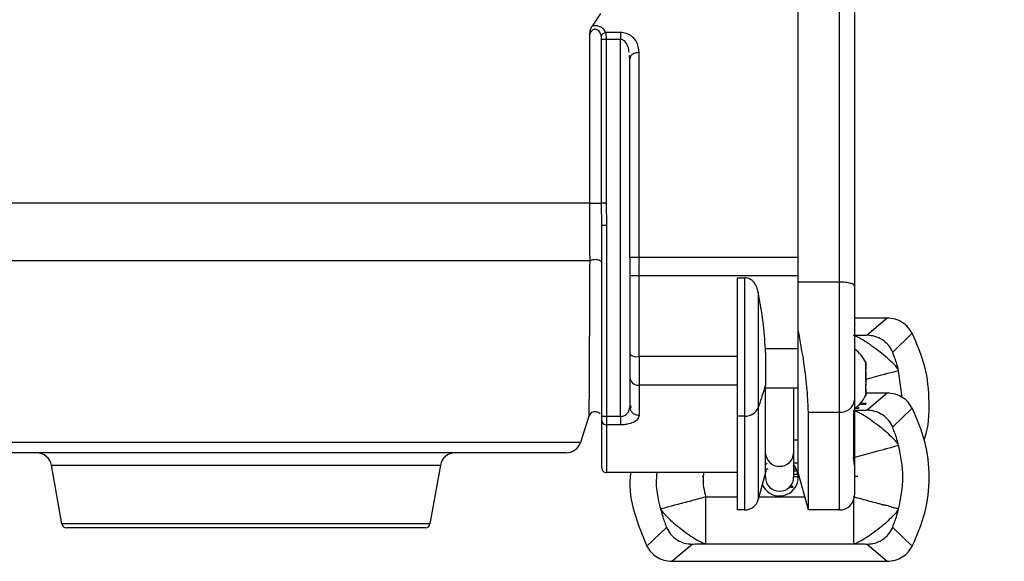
# Model space of a CAD drawing. Header units: inches. Extents: x 144.9 to 238.4, y 214.8 to 247.7.
# Tile 158 of 256: x 183.305 to 183.564, y 223.666 to 223.808. Entities that reach past the tile are written whole.
import ezdxf

# ---------------------------------------------------------------- set-up
doc = ezdxf.new("R2010")
doc.units = ezdxf.units.IN
doc.header["$LTSCALE"] = 0.25
doc.header["$MEASUREMENT"] = 0
doc.layers.add('ANNOTATIONS', color=1, linetype='Continuous')
doc.layers.add('MOTOR RH', color=7, linetype='Continuous')
doc.styles.add('ARIAL', font='arial.ttf', dxfattribs={"height": 0.09375})
doc.dimstyles.new('STANDARD$0', dxfattribs={"dimtxt": 0.09375, "dimasz": 0.09375, "dimexe": 0.03125, "dimexo": 0.046875, "dimgap": 0.09, "dimtad": 0, "dimtih": 1, "dimtoh": 1, "dimdec": 4, "dimzin": 0, "dimdsep": 46, "dimtxsty": 'ARIAL', "dimcen": 0.09, "dimadec": 0, "dimazin": 0, "dimtfac": 1, "dimtdec": 4, "dimtofl": 0, "dimtmove": 0, "dimatfit": 1, "dimfxl": 1, "dimtolj": 1, "dimtzin": 0, "dimarcsym": 0})

# ---------------------------------------------------------------- blocks, each defined once
blk = doc.blocks.new('*D64')
at = {"layer": 'ANNOTATIONS', "color": 0, "lineweight": -2, "transparency": 16777216}
for p, q in [((182.6900893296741, 223.8493624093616), (182.6900893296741, 225.9990556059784)), ((183.8307143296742, 224.9900478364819), (183.8307143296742, 225.9990556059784)), ((182.7838393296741, 225.9678056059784), (182.9752918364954, 225.9678056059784)), ((183.7369643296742, 225.9678056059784), (183.5455118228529, 225.9678056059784))]:
    blk.add_line(p, q, dxfattribs=at)
at = {"layer": 'ANNOTATIONS', "color": 0, "transparency": 16777216}
for points in [[(182.7838393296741, 225.9834306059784), (182.7838393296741, 225.9521806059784), (182.6900893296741, 225.9678056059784)], [(183.7369643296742, 225.9834306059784), (183.7369643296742, 225.9521806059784), (183.8307143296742, 225.9678056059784)]]:
    blk.add_solid(points, dxfattribs=at)
at = {"layer": 'defpoints', "color": 0, "transparency": 16777216}
for p in [(182.6900893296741, 225.9678056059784), (183.8307143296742, 224.9431728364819), (182.6900893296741, 223.8024874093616)]:
    blk.add_point(p, dxfattribs=at)
at = {"layer": 'ANNOTATIONS', "color": 0, "transparency": 16777216, "insert": (183.2604018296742, 225.9678056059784), "char_height": 0.09375, "attachment_point": 5, "style": 'ARIAL'}
blk.add_mtext('\\A1;18 5/8"', dxfattribs=at)
blk = doc.blocks.new('*D66')
at = {"layer": 'ANNOTATIONS', "color": 0, "lineweight": -2, "transparency": 16777216}
for p, q in [((182.6900893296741, 223.8493624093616), (182.6900893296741, 226.3654182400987)), ((184.1636564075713, 225.1127240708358), (184.1636564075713, 226.3654182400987)), ((182.7838393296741, 226.3341682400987), (183.2225311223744, 226.3341682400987)), ((184.0699064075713, 226.3341682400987), (183.631214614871, 226.3341682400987))]:
    blk.add_line(p, q, dxfattribs=at)
at = {"layer": 'ANNOTATIONS', "color": 0, "transparency": 16777216}
for points in [[(182.7838393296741, 226.3497932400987), (182.7838393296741, 226.3185432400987), (182.6900893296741, 226.3341682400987)], [(184.0699064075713, 226.3497932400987), (184.0699064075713, 226.3185432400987), (184.1636564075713, 226.3341682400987)]]:
    blk.add_solid(points, dxfattribs=at)
at = {"layer": 'defpoints', "color": 0, "transparency": 16777216}
for p in [(182.6900893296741, 226.3341682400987), (184.1636564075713, 225.0658490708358), (182.6900893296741, 223.8024874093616)]:
    blk.add_point(p, dxfattribs=at)
at = {"layer": 'ANNOTATIONS', "color": 0, "transparency": 16777216, "insert": (183.4268728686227, 226.3341682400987), "char_height": 0.09375, "attachment_point": 5, "style": 'ARIAL'}
blk.add_mtext('\\A1;24""', dxfattribs=at)

msp = doc.modelspace()

# ---------------------------------------------------------------- linework, layer by layer
at = {"layer": 'MOTOR RH'}
for p, q in [((183.5202135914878, 223.739006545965), (183.5202135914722, 223.8315984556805)), ((183.509386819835, 223.7262636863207), (183.5093868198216, 223.8302607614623)), ((183.4574307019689, 223.8094185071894), (183.4552006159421, 223.8061211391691)), ((183.4626348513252, 223.8044431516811), (183.4587528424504, 223.8044431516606)), ((183.4626348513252, 223.8044431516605), (183.4626348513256, 223.8026562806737)), ((183.4545209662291, 223.8040130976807), (183.4545209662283, 223.7596685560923)), ((183.4576699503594, 223.7596685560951), (183.4576699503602, 223.802656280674)), ((183.4626348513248, 223.8026562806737), (183.458869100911, 223.8026562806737)), ((183.458869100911, 223.8026562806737), (183.4588691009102, 223.7596685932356)), ((183.462634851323, 223.7036189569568), (183.4626348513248, 223.8026562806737)), ((183.4650954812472, 223.7975581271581), (183.4650026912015, 223.7983964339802)), ((183.4652660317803, 223.7981202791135), (183.4650632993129, 223.7983985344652)), ((183.4652681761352, 223.7981323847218), (183.4650954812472, 223.7975581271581)), ((183.4675561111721, 223.7454764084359), (183.4675561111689, 223.799185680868)), ((183.4545209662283, 223.7596685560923), (183.2815897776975, 223.7596685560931)), ((183.4577135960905, 223.753770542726), (183.4576699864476, 223.7596685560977)), ((183.458869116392, 223.7596685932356), (183.4589439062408, 223.7537705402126)), ((183.4577135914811, 223.7036189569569), (183.4577135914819, 223.753770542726)), ((183.4589439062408, 223.7537705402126), (183.4589439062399, 223.7036189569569)), ((183.4650954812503, 223.745476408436), (183.5093868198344, 223.7454764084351)), ((183.4650954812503, 223.745476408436), (183.4650954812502, 223.7405551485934)), ((183.467556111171, 223.7193619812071), (183.4675561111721, 223.7454764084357)), ((183.4545597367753, 223.7444610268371), (183.284521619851, 223.7444610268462)), ((183.5093868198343, 223.7405551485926), (183.4650954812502, 223.7405551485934)), ((183.4933927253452, 223.7400507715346), (183.4953051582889, 223.7400507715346)), ((183.4953051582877, 223.7037020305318), (183.4953051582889, 223.7400507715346)), ((183.5093868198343, 223.7390065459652), (183.5202135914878, 223.739006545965)), ((183.5202135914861, 223.7047339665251), (183.5202135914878, 223.739006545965)), ((183.4988703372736, 223.7362190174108), (183.4988703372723, 223.7059480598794)), ((183.5327779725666, 223.7294264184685), (183.5241505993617, 223.7294264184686)), ((183.5327779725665, 223.7294264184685), (183.5274510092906, 223.7249225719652)), ((183.5242179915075, 223.7277364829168), (183.5242179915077, 223.7277165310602)), ((183.5093868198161, 223.6888819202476), (183.509386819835, 223.72626367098)), ((183.5393262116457, 223.7254491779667), (183.5341939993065, 223.7205366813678)), ((183.4933927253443, 223.7193619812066), (183.467556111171, 223.7193619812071)), ((183.467556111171, 223.7193619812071), (183.4675561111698, 223.7117829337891)), ((183.5007746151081, 223.7203815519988), (183.5007396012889, 223.721362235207)), ((183.5093868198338, 223.7213622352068), (183.5007396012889, 223.721362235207)), ((183.527103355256, 223.7177560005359), (183.5270670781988, 223.7178414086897)), ((183.5271033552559, 223.7167777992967), (183.527103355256, 223.7177560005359)), ((183.5271033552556, 223.715763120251), (183.5271033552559, 223.7167777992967)), ((183.5270386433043, 223.715763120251), (183.5271033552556, 223.715763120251)), ((183.5271033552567, 223.7158880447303), (183.527054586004, 223.7158880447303)), ((183.5271033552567, 223.7158880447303), (183.5271033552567, 223.7159524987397)), ((183.5271033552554, 223.7142473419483), (183.5271033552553, 223.7152423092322)), ((183.5271033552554, 223.7127290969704), (183.5271033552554, 223.7142473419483)), ((183.5366810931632, 223.708617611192), (183.535745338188, 223.7157057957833)), ((183.4650954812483, 223.7138031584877), (183.4650954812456, 223.7061063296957)), ((183.4933927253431, 223.7117829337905), (183.4675561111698, 223.711782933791)), ((183.4675561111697, 223.7117829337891), (183.467556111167, 223.703935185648)), ((183.5271033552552, 223.7117341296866), (183.5271033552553, 223.7121959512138)), ((183.509386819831, 223.7110275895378), (183.5007746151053, 223.7110275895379)), ((183.5081565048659, 223.7110275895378), (183.508156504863, 223.6940026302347)), ((183.5270577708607, 223.7110883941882), (183.5271033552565, 223.7110883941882)), ((183.5271033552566, 223.7110239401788), (183.5271033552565, 223.7110883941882)), ((183.5271033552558, 223.710198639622), (183.5271033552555, 223.710957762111)), ((183.5271033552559, 223.7092204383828), (183.5271033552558, 223.710198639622)), ((183.5327779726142, 223.7097413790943), (183.5271033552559, 223.7097413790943)), ((183.5327779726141, 223.7097413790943), (183.5274510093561, 223.7052375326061)), ((183.4650954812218, 223.7061063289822), (183.4650033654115, 223.7056572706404)), ((183.4650153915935, 223.7057158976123), (183.4650954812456, 223.7061063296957)), ((183.4650954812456, 223.7061063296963), (183.4652827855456, 223.7052754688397)), ((183.4652842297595, 223.7064727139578), (183.4653568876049, 223.7058691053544)), ((183.5254622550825, 223.7067958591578), (183.5270899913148, 223.7067958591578)), ((183.525682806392, 223.7070418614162), (183.5270899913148, 223.7070418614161)), ((183.5257000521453, 223.7070618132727), (183.5270899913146, 223.7070618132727)), ((183.5270899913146, 223.7070618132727), (183.5270899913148, 223.7070418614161)), ((183.5270899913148, 223.7067958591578), (183.5270899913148, 223.7070418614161)), ((183.4543530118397, 223.703666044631), (183.4521122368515, 223.6967696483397)), ((183.462634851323, 223.7036189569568), (183.4577135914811, 223.7036189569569)), ((183.458943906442, 223.7036189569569), (183.4589439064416, 223.7013990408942)), ((183.4953051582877, 223.7037020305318), (183.4933927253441, 223.7037020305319)), ((183.4988703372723, 223.7059480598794), (183.4988703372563, 223.6817750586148)), ((183.5120241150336, 223.7047339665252), (183.5202135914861, 223.704733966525)), ((183.512024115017, 223.6790394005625), (183.5120241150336, 223.7047339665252)), ((183.5202135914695, 223.6790394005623), (183.5202135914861, 223.704733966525)), ((183.5238712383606, 223.7051433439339), (183.5238712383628, 223.6928432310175)), ((183.524398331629, 223.7058134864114), (183.524398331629, 223.7060594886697)), ((183.524398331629, 223.7058134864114), (183.5244613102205, 223.7058111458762)), ((183.5244613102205, 223.7057981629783), (183.5244613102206, 223.7058571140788)), ((183.5244613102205, 223.7057981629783), (183.5252377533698, 223.7057981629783)), ((183.5252377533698, 223.7057981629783), (183.5252377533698, 223.7060441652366)), ((183.5252798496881, 223.7058126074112), (183.5252798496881, 223.7060586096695)), ((183.5393262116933, 223.7057641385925), (183.5341939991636, 223.7008516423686)), ((183.4626348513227, 223.7013990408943), (183.4589439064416, 223.7013990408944)), ((183.4589439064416, 223.7013990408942), (183.4589439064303, 223.6888819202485)), ((183.4521122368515, 223.6967696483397), (183.2773659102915, 223.6967696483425)), ((183.5081565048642, 223.697479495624), (183.5093868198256, 223.6974794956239)), ((183.5007746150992, 223.6940026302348), (183.5007746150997, 223.6949777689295)), ((183.5007746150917, 223.6876516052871), (183.5007746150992, 223.6940026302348)), ((183.508156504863, 223.6940026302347), (183.5081565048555, 223.687651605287)), ((183.3158281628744, 223.6753808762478), (183.3131100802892, 223.6907958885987)), ((183.3131100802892, 223.6907958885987), (183.4153092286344, 223.6907958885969)), ((183.4153092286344, 223.6907958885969), (183.4125911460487, 223.6753808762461)), ((183.5093868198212, 223.6913425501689), (183.5081565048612, 223.6913425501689)), ((183.5241505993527, 223.6907177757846), (183.5238712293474, 223.692843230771)), ((183.4933994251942, 223.6888819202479), (183.4589439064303, 223.6888819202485)), ((183.5007836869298, 223.6889157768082), (183.4988703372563, 223.6817750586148)), ((183.5011277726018, 223.689227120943), (183.5007746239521, 223.689227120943)), ((183.5007746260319, 223.6898449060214), (183.5014969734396, 223.6898449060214)), ((183.5081565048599, 223.6898449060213), (183.5088710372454, 223.6898449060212)), ((183.5090465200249, 223.6892271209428), (183.5081565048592, 223.6892271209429)), ((183.5090465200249, 223.6883661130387), (183.508156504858, 223.6883661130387)), ((183.509078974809, 223.6893648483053), (183.5090465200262, 223.6893648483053)), ((183.5090465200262, 223.6893648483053), (183.5090465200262, 223.6885038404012)), ((183.5090465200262, 223.6885038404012), (183.5090465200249, 223.6883661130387)), ((183.512024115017, 223.6790394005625), (183.5093868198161, 223.6888819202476)), ((183.4844827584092, 223.6878152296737), (183.4840901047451, 223.6878038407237)), ((183.5090465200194, 223.687760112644), (183.5081565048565, 223.687760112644)), ((183.5090465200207, 223.6879345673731), (183.5090465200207, 223.6878978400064)), ((183.5090465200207, 223.6878978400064), (183.5090465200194, 223.687760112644)), ((183.5090465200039, 223.6860890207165), (183.5090465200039, 223.6860522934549)), ((183.5091196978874, 223.6860522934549), (183.5090465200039, 223.6860522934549)), ((183.5090465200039, 223.6860522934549), (183.5090465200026, 223.6859145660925)), ((183.5250406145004, 223.6878257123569), (183.5241505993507, 223.6878257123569)), ((183.5079994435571, 223.6850147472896), (183.5070482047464, 223.6850147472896)), ((183.507054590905, 223.685021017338), (183.5079994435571, 223.6850147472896)), ((183.5079994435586, 223.6851800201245), (183.5072020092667, 223.6851747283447)), ((183.5072067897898, 223.6851800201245), (183.5079994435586, 223.6851800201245)), ((183.4850599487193, 223.682459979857), (183.4933927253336, 223.6824599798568)), ((183.49905386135, 223.6824599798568), (183.5111075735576, 223.6824599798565)), ((183.4953082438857, 223.6790394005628), (183.4933896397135, 223.6790394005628)), ((183.5202135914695, 223.6790394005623), (183.512024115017, 223.6790394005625)), ((183.4125911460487, 223.6753808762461), (183.3158281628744, 223.6753808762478)), ((183.4696049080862, 223.6695390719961), (183.4747371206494, 223.6744515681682)), ((183.5393260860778, 223.6695391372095), (183.5341932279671, 223.6744519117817)), ((183.4761531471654, 223.6655618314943), (183.481480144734, 223.6700656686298)), ((183.4850598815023, 223.6701598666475), (183.52387123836, 223.6701598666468)), ((183.5274509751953, 223.6700656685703), (183.5327779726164, 223.6655618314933)), ((183.4761531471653, 223.6655618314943), (183.5327779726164, 223.6655618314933))]:
    msp.add_line(p, q, dxfattribs=at)
at = {"layer": 'MOTOR RH', "flags": 128}
for points in [[(183.5271033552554, 223.713393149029), (183.5281649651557, 223.7136772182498), (183.5312302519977, 223.7144974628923), (183.5321329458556, 223.7147377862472), (183.5321336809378, 223.7147385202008), (183.532137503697, 223.714738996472), (183.5321398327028, 223.7147404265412), (183.5321475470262, 223.7147429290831), (183.5321610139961, 223.7147465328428), (183.5321878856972, 223.7147537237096), (183.5322413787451, 223.7147680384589), (183.5323473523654, 223.7147963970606), (183.532555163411, 223.7148520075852), (183.5329535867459, 223.7149586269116), (183.5336770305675, 223.7151522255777), (183.5348043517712, 223.715453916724), (183.535749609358, 223.7157069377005)], [(183.5238712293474, 223.692843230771), (183.5281650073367, 223.6939921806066), (183.5302565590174, 223.6945518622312), (183.5321314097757, 223.695051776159), (183.532132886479, 223.6950524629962), (183.5321337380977, 223.6950533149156), (183.5321361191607, 223.6950531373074), (183.5321377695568, 223.6950532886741), (183.532147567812, 223.6950578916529), (183.5321610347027, 223.6950614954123), (183.5321879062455, 223.6950686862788), (183.532241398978, 223.6950830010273), (183.5323473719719, 223.6951113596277), (183.5325551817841, 223.69516697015), (183.5329536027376, 223.6952735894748), (183.5336770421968, 223.6954671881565), (183.5348043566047, 223.695768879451), (183.5357496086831, 223.6960219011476)], [(183.50121045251, 223.691342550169), (183.5009857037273, 223.6911314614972), (183.5007498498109, 223.690878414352)]]:
    msp.add_lwpolyline(points, dxfattribs=at)
at = {"layer": 'MOTOR RH'}
for centre, radius, start, end in [((183.4669828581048, 223.7222005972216), 0.002895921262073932, 229.3273642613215, 281.4172162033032), ((183.5182450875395, 223.7134882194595), 0.009842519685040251, 26.71443561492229, 52.34701857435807), ((183.467355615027, 223.7140473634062), 0.002273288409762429, 186.1667926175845, 275.0598630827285), ((183.5182450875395, 223.7134882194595), 0.0098425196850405, 307.4001383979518, 333.2763511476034), ((183.5205464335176, 223.7083459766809), 0.003627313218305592, 264.735136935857, 353.5236962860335), ((183.4955042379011, 223.7073385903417), 0.003642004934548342, 266.8665309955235, 337.5545556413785), ((183.4588866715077, 223.702572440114), 0.001174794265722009, 183.095602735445, 272.7925049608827), ((183.4483679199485, 223.6979862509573), 0.003937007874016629, 269.9999999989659, 341.9999957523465), ((183.3092328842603, 223.6901122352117), 0.003937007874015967, 9.999987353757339, 89.99999999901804), ((183.4191864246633, 223.6901122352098), 0.003937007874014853, 89.99999999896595, 170.00001264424), ((183.5043616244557, 223.6941129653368), 0.003588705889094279, 181.7618418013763, 271.659623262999), ((183.504569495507, 223.6941129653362), 0.003588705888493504, 268.3403767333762, 358.2381582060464), ((183.5044655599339, 223.6876516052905), 0.004921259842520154, 202.8939333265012, 41.40962140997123), ((183.4589439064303, 223.6901122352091), 0.001230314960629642, 179.9999998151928, 269.9999999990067), ((183.5044655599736, 223.687651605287), 0.003690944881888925, 179.9999998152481, 359.9999998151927), ((183.5202135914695, 223.6829764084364), 0.003937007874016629, 269.9999999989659, 359.9999998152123), ((183.4953051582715, 223.6827303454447), 0.003690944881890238, 269.9813452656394, 344.9999999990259), ((183.3170397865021, 223.6755945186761), 0.001230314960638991, 190.0000225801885, 269.9999999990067), ((183.411379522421, 223.6755945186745), 0.001230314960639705, 269.9999999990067, 349.9999774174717)]:
    msp.add_arc(centre, radius, start, end, dxfattribs=at)
for points, knots in [([(183.5241505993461, 223.8276614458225), (183.5241505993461, 223.8276614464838), (183.5241505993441, 223.8278157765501), (183.5241505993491, 223.8272822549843), (183.5241505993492, 223.8259888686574), (183.5241505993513, 223.8237128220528), (183.5241505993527, 223.820668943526), (183.5241505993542, 223.816882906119), (183.5241505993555, 223.8123869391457), (183.5241505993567, 223.807166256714), (183.5241505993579, 223.8011882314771), (183.5241505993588, 223.794546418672), (183.5241505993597, 223.7872682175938), (183.5241505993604, 223.7795034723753), (183.5241505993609, 223.7713701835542), (183.5241505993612, 223.7629923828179), (183.5241505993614, 223.7518236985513), (183.5241505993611, 223.7433841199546), (183.524150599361, 223.7378292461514)], [0, 0, 0, 0, 2.738801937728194e-07, 0.06391551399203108, 0.1278402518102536, 0.1903426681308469, 0.2528547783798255, 0.3130807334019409, 0.3733161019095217, 0.4350602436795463, 0.4968139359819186, 0.5604097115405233, 0.6240149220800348, 0.6880911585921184, 0.7521765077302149, 0.8152991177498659, 0.8784311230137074, 1, 1, 1, 1]), ([(183.4545209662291, 223.8040130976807), (183.4546013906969, 223.8043927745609), (183.4547266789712, 223.8049842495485), (183.4549609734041, 223.8056991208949), (183.4551244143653, 223.8059868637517), (183.4552006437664, 223.806121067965)], [0, 0, 0, 0, 0.4888948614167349, 0.7616188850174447, 1, 1, 1, 1]), ([(183.4576021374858, 223.8035497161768), (183.4575304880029, 223.8037945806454), (183.457402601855, 223.8042316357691), (183.4570533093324, 223.8047792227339), (183.4566849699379, 223.805100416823), (183.4563569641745, 223.8052469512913), (183.4561179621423, 223.8052996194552), (183.4558794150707, 223.8053006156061), (183.4555571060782, 223.8052346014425), (183.4551676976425, 223.8050153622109), (183.4547781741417, 223.8045835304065), (183.4546129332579, 223.8042170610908), (183.4545209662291, 223.8040130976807)], [0, 0, 0, 0, 0.1754603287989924, 0.313176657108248, 0.4323397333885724, 0.4837902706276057, 0.5316214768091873, 0.5772645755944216, 0.6236396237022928, 0.7263008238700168, 0.8476690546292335, 1, 1, 1, 1]), ([(183.4587528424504, 223.8044431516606), (183.4585899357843, 223.8047563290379), (183.4582842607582, 223.8053439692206), (183.4574957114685, 223.8058901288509), (183.4567855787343, 223.8061374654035), (183.456248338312, 223.8062219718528), (183.4557071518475, 223.8062240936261), (183.4553702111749, 223.8061555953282), (183.4552006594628, 223.8061211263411)], [0, 0, 0, 0, 0.296063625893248, 0.5555282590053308, 0.6722176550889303, 0.7846529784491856, 0.8916353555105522, 1, 1, 1, 1]), ([(183.4587528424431, 223.8044431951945), (183.4586254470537, 223.8044101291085), (183.458363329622, 223.8043420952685), (183.4580104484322, 223.8041261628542), (183.4577323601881, 223.8038521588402), (183.4576447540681, 223.8036486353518), (183.4576021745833, 223.8035497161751)], [0, 0, 0, 0, 0.2430072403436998, 0.4999901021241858, 0.7569785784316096, 1, 1, 1, 1]), ([(183.4587528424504, 223.8044431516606), (183.4587865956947, 223.8042088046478), (183.4588394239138, 223.8038420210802), (183.4588648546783, 223.8032018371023), (183.4588676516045, 223.8028424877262), (183.458869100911, 223.8026562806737)], [0, 0, 0, 0, 0.4602138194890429, 0.7202945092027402, 1, 1, 1, 1]), ([(183.4675561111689, 223.799185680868), (183.4674651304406, 223.8000442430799), (183.4673048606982, 223.8015566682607), (183.466149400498, 223.8030904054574), (183.465038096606, 223.8038606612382), (183.4642283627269, 223.8042069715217), (183.4634177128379, 223.804408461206), (183.46289398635, 223.8044316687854), (183.4626348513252, 223.8044431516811)], [0, 0, 0, 0, 0.3562502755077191, 0.6275630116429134, 0.7362293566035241, 0.8382311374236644, 0.919958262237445, 1, 1, 1, 1]), ([(183.4576699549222, 223.802656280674), (183.4576689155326, 223.8028280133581), (183.4576670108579, 223.8031427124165), (183.4576224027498, 223.8034225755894), (183.4576021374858, 223.8035497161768)], [0, 0, 0, 0, 0.5457044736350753, 1, 1, 1, 1]), ([(183.4649079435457, 223.7992524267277), (183.4648885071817, 223.7995002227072), (183.4648243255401, 223.8003184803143), (183.4644281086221, 223.8012749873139), (183.4638761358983, 223.8020420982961), (183.4634877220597, 223.8023869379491), (183.4630717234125, 223.8026124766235), (183.4627754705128, 223.8026421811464), (183.4626348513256, 223.8026562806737)], [0, 0, 0, 0, 0.1717542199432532, 0.5671568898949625, 0.7006249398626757, 0.8141118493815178, 0.9117664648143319, 1, 1, 1, 1]), ([(183.4650954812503, 223.745476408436), (183.4650954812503, 223.7501813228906), (183.4650954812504, 223.7596690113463), (183.4650954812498, 223.7734491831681), (183.4650954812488, 223.78643012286), (183.4650954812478, 223.7938691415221), (183.4650954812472, 223.7975581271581)], [0, 0, 0, 0, 0.2479484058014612, 0.4999999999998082, 0.7520515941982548, 1, 1, 1, 1]), ([(183.4675561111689, 223.799185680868), (183.46723202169, 223.7991615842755), (183.4665838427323, 223.7991133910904), (183.465795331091, 223.798731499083), (183.4653358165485, 223.7983733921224), (183.4652727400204, 223.7981486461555), (183.4652681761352, 223.7981323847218)], [0, 0, 0, 0, 0.3248864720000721, 0.6497729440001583, 0.9746594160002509, 1, 1, 1, 1]), ([(183.4545209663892, 223.7596685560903), (183.4545226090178, 223.7570601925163), (183.4545260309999, 223.7516263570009), (183.4545482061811, 223.7469122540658), (183.4545597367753, 223.7444610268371)], [0, 0, 0, 0, 0.480022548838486, 1, 1, 1, 1]), ([(183.4545597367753, 223.7444610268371), (183.4545405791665, 223.7402193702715), (183.4545045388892, 223.7322397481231), (183.4544515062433, 223.7217882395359), (183.4544152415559, 223.7146981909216), (183.4543906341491, 223.7103277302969), (183.4543762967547, 223.7077726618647), (183.4543645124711, 223.705618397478), (183.454354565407, 223.7039983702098), (183.454353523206, 223.7037754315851), (183.4543530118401, 223.7036660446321)], [0, 0, 0, 0, 0.2293810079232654, 0.4315233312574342, 0.6079428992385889, 0.6860857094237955, 0.759062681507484, 0.8278339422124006, 0.9155250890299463, 1, 1, 1, 1]), ([(183.4545597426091, 223.7444610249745), (183.4546777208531, 223.7445414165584), (183.4549177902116, 223.7447050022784), (183.4554341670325, 223.7448519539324), (183.4559889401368, 223.7449020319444), (183.4565158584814, 223.7448548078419), (183.4569847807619, 223.7447278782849), (183.4573749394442, 223.744524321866), (183.4576576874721, 223.7442476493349), (183.4576948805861, 223.744035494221), (183.4577135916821, 223.7439287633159)], [0, 0, 0, 0, 0.1268733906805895, 0.2581697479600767, 0.386835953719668, 0.5066021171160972, 0.6180728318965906, 0.7394389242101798, 0.8689170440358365, 1, 1, 1, 1]), ([(183.4988703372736, 223.7362190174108), (183.4987590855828, 223.7366770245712), (183.4985371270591, 223.737590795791), (183.4978128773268, 223.7388278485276), (183.4969051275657, 223.7396248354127), (183.4960174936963, 223.7399972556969), (183.495540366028, 223.7400331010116), (183.4953051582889, 223.7400507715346)], [0, 0, 0, 0, 0.2492610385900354, 0.4973013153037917, 0.7476832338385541, 0.8756164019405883, 1, 1, 1, 1]), ([(183.5202135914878, 223.739006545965), (183.5204761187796, 223.7390022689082), (183.5210042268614, 223.7389936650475), (183.5217658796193, 223.7389237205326), (183.5224697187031, 223.7388128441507), (183.5232406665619, 223.7386193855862), (183.5239782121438, 223.7383014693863), (183.5240908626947, 223.7379928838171), (183.524150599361, 223.7378292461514)], [0, 0, 0, 0, 0.123075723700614, 0.2475829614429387, 0.3740891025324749, 0.5030483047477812, 0.736474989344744, 1, 1, 1, 1]), ([(183.524150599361, 223.7378292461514), (183.5241505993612, 223.7366984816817), (183.5241505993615, 223.7344129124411), (183.5241505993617, 223.7304225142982), (183.5241505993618, 223.7262316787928), (183.5241505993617, 223.7220009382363), (183.5241505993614, 223.7178823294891), (183.524150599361, 223.7140329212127), (183.5241505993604, 223.7105858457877), (183.5241505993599, 223.7088136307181), (183.5241505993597, 223.7079368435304)], [0, 0, 0, 0, 0.1236852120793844, 0.2499999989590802, 0.3763147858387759, 0.4999999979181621, 0.6236852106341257, 0.7499999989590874, 0.8763147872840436, 1, 1, 1, 1]), ([(183.5007396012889, 223.721362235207), (183.5005757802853, 223.7237238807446), (183.5002334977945, 223.7286582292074), (183.4993374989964, 223.7336278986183), (183.4988703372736, 223.7362190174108)], [0, 0, 0, 0, 0.47861344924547, 1, 1, 1, 1]), ([(183.5393262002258, 223.7254491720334), (183.5389888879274, 223.7259941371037), (183.5383027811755, 223.7271026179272), (183.5367442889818, 223.7283652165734), (183.5348690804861, 223.7292535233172), (183.533482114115, 223.7293681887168), (183.5327779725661, 223.7294264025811)], [0, 0, 0, 0, 0.2379336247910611, 0.4839665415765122, 0.7380177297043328, 1, 1, 1, 1]), ([(183.5120241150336, 223.7047339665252), (183.5119649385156, 223.7065271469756), (183.5118466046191, 223.7101129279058), (183.5109410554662, 223.7178265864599), (183.509917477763, 223.7233831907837), (183.5093868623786, 223.7262636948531)], [0, 0, 0, 0, 0.3251282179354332, 0.6501512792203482, 1, 1, 1, 1]), ([(183.5274510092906, 223.7249225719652), (183.527374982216, 223.7249120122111), (183.527219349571, 223.724890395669), (183.5263554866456, 223.7248628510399), (183.5252514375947, 223.7248401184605), (183.5243244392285, 223.7248322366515), (183.523871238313, 223.7248283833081)], [0, 0, 0, 0, 0.2429722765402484, 0.4973809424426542, 0.754274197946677, 1, 1, 1, 1]), ([(183.535749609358, 223.7157069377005), (183.5355974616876, 223.7159667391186), (183.5352929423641, 223.7164867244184), (183.5340194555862, 223.7178282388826), (183.5323113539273, 223.7193648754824), (183.5302962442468, 223.7209901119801), (183.5282050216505, 223.7225107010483), (183.5263135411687, 223.7237542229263), (183.5247091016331, 223.7246153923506), (183.5241504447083, 223.7247574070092), (183.523871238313, 223.7248283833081)], [0, 0, 0, 0, 0.1249511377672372, 0.2500862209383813, 0.375036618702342, 0.5000684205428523, 0.6250404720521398, 0.7500017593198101, 0.8750555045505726, 1, 1, 1, 1]), ([(183.5341939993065, 223.7205366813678), (183.5338601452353, 223.7211481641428), (183.5331780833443, 223.7223974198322), (183.531523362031, 223.7238078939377), (183.5295633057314, 223.7247486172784), (183.5281451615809, 223.7248654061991), (183.5274510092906, 223.7249225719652)], [0, 0, 0, 0, 0.244737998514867, 0.4999982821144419, 0.7552594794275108, 0.9999999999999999, 0.9999999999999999, 0.9999999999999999, 0.9999999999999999]), ([(183.5424332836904, 223.6974941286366), (183.5424995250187, 223.6976672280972), (183.5436849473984, 223.7007649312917), (183.5439553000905, 223.7073727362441), (183.5431226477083, 223.7167832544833), (183.5405917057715, 223.7225604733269), (183.5393261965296, 223.7254491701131)], [0, 0, 0, 0, 0.01934702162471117, 0.3462248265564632, 0.6731025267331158, 1, 1, 1, 1]), ([(183.5357453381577, 223.7157057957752), (183.5355897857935, 223.7162695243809), (183.5352716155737, 223.7174225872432), (183.5347686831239, 223.7189131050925), (183.5342877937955, 223.7201895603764), (183.5342239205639, 223.7204237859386), (183.5341932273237, 223.7205363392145)], [0, 0, 0, 0, 0.2538021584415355, 0.5191325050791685, 0.7689269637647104, 1, 1, 1, 1]), ([(183.5270361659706, 223.7179140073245), (183.5270358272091, 223.7179148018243), (183.5270341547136, 223.7179187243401), (183.5270356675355, 223.7179151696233), (183.5270438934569, 223.7178959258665), (183.5270757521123, 223.7178211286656), (183.5270987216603, 223.7177669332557), (183.5271033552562, 223.7177560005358)], [0, 0, 0, 0, 0.01887908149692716, 0.09320769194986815, 0.4960221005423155, 0.8983336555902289, 1, 1, 1, 1]), ([(183.5271033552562, 223.7177560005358), (183.5271033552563, 223.7176590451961), (183.5271033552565, 223.7174651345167), (183.5271033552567, 223.7167487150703), (183.5271033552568, 223.716188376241), (183.5271033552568, 223.716001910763)], [0, 0, 0, 0, 0.4002017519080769, 0.8004035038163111, 0.9999999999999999, 0.9999999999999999, 0.9999999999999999, 0.9999999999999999]), ([(183.5271033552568, 223.716001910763), (183.527085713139, 223.7159716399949), (183.5270503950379, 223.7159110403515), (183.5270304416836, 223.7157446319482), (183.5270396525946, 223.7155466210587), (183.5270690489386, 223.7153725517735), (183.5270950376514, 223.7152738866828), (183.5271033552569, 223.7152423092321)], [0, 0, 0, 0, 0.2292505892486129, 0.4589412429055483, 0.6795282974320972, 0.8974340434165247, 0.9999999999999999, 0.9999999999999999, 0.9999999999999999, 0.9999999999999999]), ([(183.5271033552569, 223.7152423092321), (183.5271033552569, 223.7147833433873), (183.5271033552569, 223.7138654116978), (183.5271033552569, 223.7126288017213), (183.5271033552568, 223.7119575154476), (183.5271033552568, 223.7117341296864)], [0, 0, 0, 0, 0.4002017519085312, 0.8004035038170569, 1, 1, 1, 1]), ([(183.5007746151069, 223.7118102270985), (183.5004635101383, 223.7108402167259), (183.500151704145, 223.7098680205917), (183.4998343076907, 223.7088981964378), (183.4998126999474, 223.7088322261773), (183.4996530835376, 223.7083448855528), (183.4993356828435, 223.7073760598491), (183.4990336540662, 223.7064492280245), (183.4988703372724, 223.7059480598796)], [0, 0, 0, 0, 0.4901779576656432, 0.4912824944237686, 0.4999966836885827, 0.5242169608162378, 0.7427286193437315, 1, 1, 1, 1]), ([(183.5007746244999, 223.6888838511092), (183.5007746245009, 223.6888832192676), (183.5007746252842, 223.688391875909), (183.5007746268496, 223.6900914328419), (183.5007746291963, 223.6942501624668), (183.5007746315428, 223.70142144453), (183.500774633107, 223.7083472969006), (183.5007746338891, 223.7118102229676)], [0, 0, 0, 0, 0.0003217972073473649, 0.2502413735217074, 0.5001609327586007, 0.7500804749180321, 1, 1, 1, 1]), ([(183.5271033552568, 223.7117341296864), (183.527085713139, 223.7116623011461), (183.5270503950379, 223.7115185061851), (183.5270304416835, 223.7113054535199), (183.5270396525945, 223.7111289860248), (183.5270690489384, 223.7110238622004), (183.5270950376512, 223.7109864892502), (183.5271033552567, 223.7109745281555)], [0, 0, 0, 0, 0.2292505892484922, 0.4589412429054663, 0.6795282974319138, 0.8974340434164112, 0.9999999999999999, 0.9999999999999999, 0.9999999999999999, 0.9999999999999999]), ([(183.5271033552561, 223.7092204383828), (183.52708573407, 223.7091789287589), (183.5270504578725, 223.7090958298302), (183.5270355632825, 223.7090610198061), (183.5270348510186, 223.7090593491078), (183.5270347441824, 223.709059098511)], [0, 0, 0, 0, 0.4589845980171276, 0.918850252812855, 1, 1, 1, 1]), ([(183.5271033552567, 223.7109745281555), (183.5271033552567, 223.7106125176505), (183.5271033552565, 223.7098884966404), (183.5271033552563, 223.7093683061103), (183.5271033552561, 223.7092573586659), (183.5271033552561, 223.7092204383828)], [0, 0, 0, 0, 0.4002017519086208, 0.8004035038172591, 1, 1, 1, 1]), ([(183.5393262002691, 223.7057641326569), (183.5389888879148, 223.706309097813), (183.5383027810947, 223.7074175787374), (183.5367442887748, 223.7086801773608), (183.5348690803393, 223.7095684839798), (183.5334821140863, 223.7096831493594), (183.5327779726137, 223.7097413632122)], [0, 0, 0, 0, 0.2379336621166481, 0.4839665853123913, 0.7380177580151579, 1, 1, 1, 1]), ([(183.5241505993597, 223.7079368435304), (183.5241505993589, 223.7054700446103), (183.5241505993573, 223.7004895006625), (183.5241505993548, 223.6944158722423), (183.5241505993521, 223.6894122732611), (183.5241505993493, 223.685759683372), (183.5241505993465, 223.6834142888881), (183.5241505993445, 223.6831226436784), (183.5241505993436, 223.6829764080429)], [0, 0, 0, 0, 0.1595820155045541, 0.3222010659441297, 0.4876802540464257, 0.6573222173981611, 0.8281758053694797, 1, 1, 1, 1]), ([(183.4572821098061, 223.7042700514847), (183.4572795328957, 223.7042743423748), (183.4571716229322, 223.704454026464), (183.4568096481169, 223.7046723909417), (183.4562687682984, 223.7048675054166), (183.4556772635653, 223.704861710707), (183.4551030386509, 223.7046522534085), (183.4546086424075, 223.704240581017), (183.4544373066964, 223.7038555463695), (183.4543529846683, 223.7036660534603)], [0, 0, 0, 0, 0.004159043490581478, 0.1741629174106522, 0.3287534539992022, 0.4833440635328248, 0.6533481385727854, 0.829396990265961, 1, 1, 1, 1]), ([(183.4577135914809, 223.7025089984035), (183.4577135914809, 223.7025673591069), (183.457713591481, 223.7026837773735), (183.457713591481, 223.7029549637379), (183.4577135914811, 223.7032713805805), (183.4577135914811, 223.7035024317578), (183.4577135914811, 223.7036189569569)], [0, 0, 0, 0, 0.2506203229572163, 0.4999388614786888, 0.7478059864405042, 1, 1, 1, 1]), ([(183.4626348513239, 223.7036189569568), (183.4627847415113, 223.7036269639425), (183.4630917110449, 223.7036433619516), (183.4635362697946, 223.7037713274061), (183.4639557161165, 223.7039727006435), (183.464480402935, 223.7043714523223), (183.4649200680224, 223.7049622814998), (183.4649871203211, 223.7054923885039), (183.4650153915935, 223.7057158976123)], [0, 0, 0, 0, 0.1077838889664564, 0.2207373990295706, 0.3417096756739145, 0.4730289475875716, 0.7778131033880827, 1, 1, 1, 1]), ([(183.467556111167, 223.703935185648), (183.4674741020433, 223.7035675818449), (183.4673171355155, 223.7028639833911), (183.4661252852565, 223.7020280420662), (183.464742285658, 223.7015951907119), (183.4635447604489, 223.7014226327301), (183.4629375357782, 223.7014068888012), (183.4626348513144, 223.7013990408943)], [0, 0, 0, 0, 0.2852021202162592, 0.5458805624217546, 0.7796954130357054, 0.8901843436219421, 1, 1, 1, 1]), ([(183.4953051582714, 223.6790395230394), (183.4953051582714, 223.679039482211), (183.495305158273, 223.678510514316), (183.4953051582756, 223.6803375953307), (183.4953051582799, 223.6848089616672), (183.4953051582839, 223.6925237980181), (183.4953051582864, 223.6999759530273), (183.4953051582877, 223.7037020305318)], [0, 0, 0, 0, 1.929737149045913e-05, 0.2500144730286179, 0.5000096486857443, 0.7500048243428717, 1, 1, 1, 1]), ([(183.5274510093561, 223.7052375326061), (183.5273749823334, 223.7052269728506), (183.5272193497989, 223.7052053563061), (183.5263554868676, 223.7051778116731), (183.5252514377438, 223.7051550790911), (183.5243244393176, 223.705147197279), (183.5238712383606, 223.7051433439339)], [0, 0, 0, 0, 0.2429722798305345, 0.497380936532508, 0.7542741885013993, 1, 1, 1, 1]), ([(183.5357496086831, 223.6960219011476), (183.5355974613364, 223.6962817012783), (183.5352929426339, 223.6968016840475), (183.5340194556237, 223.6981432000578), (183.5323113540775, 223.699679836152), (183.5302962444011, 223.7013050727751), (183.5282050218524, 223.7028256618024), (183.5263135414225, 223.7040691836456), (183.5247091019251, 223.7049303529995), (183.5241504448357, 223.7050723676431), (183.5238712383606, 223.7051433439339)], [0, 0, 0, 0, 0.1249511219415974, 0.2500862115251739, 0.3750366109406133, 0.5000684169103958, 0.6250404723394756, 0.7500017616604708, 0.8750555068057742, 1, 1, 1, 1]), ([(183.5252377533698, 223.7057981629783), (183.5252485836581, 223.7058005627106), (183.5252702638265, 223.7058053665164), (183.5252766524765, 223.7058101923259), (183.5252798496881, 223.7058126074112)], [0, 0, 0, 0, 0.4995481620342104, 1, 1, 1, 1]), ([(183.5341939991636, 223.7008516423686), (183.5338601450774, 223.7014631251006), (183.533178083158, 223.7027123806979), (183.531523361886, 223.7041228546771), (183.5295633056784, 223.7050635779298), (183.528145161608, 223.7051803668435), (183.5274510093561, 223.7052375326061)], [0, 0, 0, 0, 0.244737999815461, 0.4999982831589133, 0.7552594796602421, 0.9999999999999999, 0.9999999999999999, 0.9999999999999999, 0.9999999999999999]), ([(183.5393261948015, 223.6695390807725), (183.5405812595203, 223.6724247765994), (183.5430913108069, 223.6781959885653), (183.5440806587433, 223.6876516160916), (183.5430913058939, 223.6971072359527), (183.5405812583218, 223.7028784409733), (183.5393261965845, 223.7057641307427)], [0, 0, 0, 0, 0.2500079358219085, 0.5000003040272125, 0.7499925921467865, 0.9999999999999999, 0.9999999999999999, 0.9999999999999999, 0.9999999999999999]), ([(183.4577135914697, 223.6901122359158), (183.4577135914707, 223.6902673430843), (183.4577135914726, 223.6905765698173), (183.4577135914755, 223.6930941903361), (183.4577135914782, 223.6969007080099), (183.45771359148, 223.7006512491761), (183.4577135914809, 223.7025089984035)], [0, 0, 0, 0, 0.2539524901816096, 0.5062880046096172, 0.7554504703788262, 1, 1, 1, 1]), ([(183.5357453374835, 223.6960207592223), (183.5355897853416, 223.6965844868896), (183.5352716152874, 223.6977375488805), (183.5347686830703, 223.699228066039), (183.5342877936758, 223.700504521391), (183.5342239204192, 223.7007387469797), (183.5341932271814, 223.7008513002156)], [0, 0, 0, 0, 0.2538018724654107, 0.5191323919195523, 0.7689270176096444, 0.9999999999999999, 0.9999999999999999, 0.9999999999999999, 0.9999999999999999]), ([(183.4483679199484, 223.6940492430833), (183.4482573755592, 223.6940492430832), (183.4480331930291, 223.6940492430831), (183.4461880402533, 223.694049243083), (183.4426208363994, 223.6940492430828), (183.4362904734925, 223.6940492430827), (183.4274821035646, 223.6940492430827), (183.4182238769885, 223.6940492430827), (183.4094365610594, 223.6940492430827), (183.4000753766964, 223.6940492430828), (183.3903842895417, 223.6940492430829), (183.3805977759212, 223.694049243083), (183.3707560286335, 223.6940492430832), (183.3608246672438, 223.6940492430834), (183.3507616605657, 223.6940492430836), (183.3388496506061, 223.6940492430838), (183.3254889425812, 223.6940492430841), (183.3132294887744, 223.6940492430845), (183.3037514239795, 223.6940492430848), (183.2966873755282, 223.6940492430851), (183.290842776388, 223.6940492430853), (183.286293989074, 223.6940492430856), (183.282930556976, 223.6940492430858), (183.2816812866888, 223.6940492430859), (183.281065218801, 223.694049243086)], [0, 0, 0, 0, 0.03910428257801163, 0.07930295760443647, 0.1205230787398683, 0.1846246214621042, 0.249943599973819, 0.2935105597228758, 0.3367185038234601, 0.3794770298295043, 0.4206926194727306, 0.4608913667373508, 0.5000001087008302, 0.539104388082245, 0.5793030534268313, 0.6205231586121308, 0.6846246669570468, 0.7499436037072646, 0.7935105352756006, 0.8367184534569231, 0.8794769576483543, 0.9206925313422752, 0.96089014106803, 1, 1, 1, 1]), ([(183.4653283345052, 223.6888819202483), (183.4652740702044, 223.6884721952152), (183.464808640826, 223.6849579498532), (183.4659683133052, 223.6781794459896), (183.4683926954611, 223.6724192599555), (183.469604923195, 223.6695390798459)], [0, 0, 0, 0, 0.06190178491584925, 0.5309367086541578, 1, 1, 1, 1]), ([(183.4722433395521, 223.6888819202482), (183.472182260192, 223.6884718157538), (183.4717056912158, 223.685271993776), (183.4724964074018, 223.6820721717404), (183.4731857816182, 223.6792824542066)], [0, 0, 0, 0, 0.1281647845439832, 1, 1, 1, 1]), ([(183.4845392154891, 223.688881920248), (183.4844748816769, 223.6884712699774), (183.4841395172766, 223.6863305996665), (183.484648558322, 223.6841899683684), (183.4850599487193, 223.682459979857)], [0, 0, 0, 0, 0.191832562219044, 1, 1, 1, 1]), ([(183.4850599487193, 223.682459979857), (183.4835927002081, 223.6820670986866), (183.480570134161, 223.6812577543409), (183.4766533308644, 223.6802111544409), (183.4738440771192, 223.6794598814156), (183.4733999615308, 223.6793401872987), (183.4731815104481, 223.6792813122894)], [0, 0, 0, 0, 0.2407936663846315, 0.496040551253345, 0.7521129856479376, 1, 1, 1, 1]), ([(183.4850599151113, 223.6738575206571), (183.4850599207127, 223.675119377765), (183.4850599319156, 223.6776430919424), (183.4850599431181, 223.6808543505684), (183.4850599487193, 223.682459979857)], [0, 0, 0, 0, 0.5000000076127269, 1, 1, 1, 1]), ([(183.5321340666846, 223.680248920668), (183.5321340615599, 223.6802489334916), (183.5321340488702, 223.6802489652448), (183.5321340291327, 223.6802490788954), (183.5321338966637, 223.6802494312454), (183.532133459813, 223.6802500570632), (183.5321324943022, 223.6802507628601), (183.5321282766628, 223.6802522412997), (183.5321192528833, 223.6802519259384), (183.5321026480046, 223.6802579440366), (183.5320707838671, 223.6802654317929), (183.5320073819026, 223.68028313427), (183.5318790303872, 223.6803169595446), (183.5316183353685, 223.6803870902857), (183.5310809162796, 223.6805306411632), (183.5299543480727, 223.6808322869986), (183.527589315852, 223.6814650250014), (183.5253369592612, 223.6820677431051), (183.5238711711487, 223.6824599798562)], [0, 0, 0, 0, 5.063318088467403e-06, 1.253760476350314e-05, 3.93984600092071e-05, 0.0001415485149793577, 0.0003102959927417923, 0.0005462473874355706, 0.002108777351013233, 0.004170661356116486, 0.008294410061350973, 0.01654175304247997, 0.03303520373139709, 0.06601222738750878, 0.131887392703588, 0.2630110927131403, 0.5203825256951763, 1, 1, 1, 1]), ([(183.5238711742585, 223.6816003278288), (183.523871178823, 223.6803083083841), (183.5238711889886, 223.6774308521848), (183.5238712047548, 223.6736657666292), (183.5238712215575, 223.6708036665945), (183.5238712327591, 223.6703744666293), (183.52387123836, 223.6701598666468)], [0, 0, 0, 0, 0.2136159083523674, 0.4757439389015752, 0.7378719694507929, 1, 1, 1, 1]), ([(183.5357496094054, 223.6792813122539), (183.5355518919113, 223.6793531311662), (183.5352480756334, 223.6794634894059), (183.5337086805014, 223.6797334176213), (183.5327471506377, 223.6802979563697), (183.532134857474, 223.6802496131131), (183.5321343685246, 223.6802493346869), (183.5321341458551, 223.6802490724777), (183.5321340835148, 223.6802489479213), (183.5321340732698, 223.6802489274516)], [0, 0, 0, 0, 0.4798030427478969, 0.737274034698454, 0.9997805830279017, 0.9998846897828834, 0.9999548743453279, 0.9999925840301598, 1, 1, 1, 1]), ([(183.4731815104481, 223.6792813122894), (183.4733335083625, 223.6790222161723), (183.4736377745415, 223.6785035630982), (183.4749116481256, 223.6771588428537), (183.4766201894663, 223.6756260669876), (183.4786347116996, 223.6739975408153), (183.480723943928, 223.6724767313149), (183.4826189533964, 223.6712342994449), (183.4842209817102, 223.6703727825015), (183.484780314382, 223.6702308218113), (183.4850598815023, 223.6701598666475)], [0, 0, 0, 0, 0.1249418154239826, 0.2501058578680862, 0.3750670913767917, 0.5001067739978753, 0.6250614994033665, 0.7500113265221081, 0.8750500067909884, 1, 1, 1, 1]), ([(183.4731857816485, 223.6792824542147), (183.4733414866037, 223.6787184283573), (183.4736600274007, 223.6775645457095), (183.4741630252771, 223.6760739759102), (183.4746434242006, 223.6747985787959), (183.4747072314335, 223.6745644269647), (183.4747378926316, 223.6744519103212)], [0, 0, 0, 0, 0.2536508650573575, 0.518918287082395, 0.7688264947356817, 0.9999999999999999, 0.9999999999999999, 0.9999999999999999, 0.9999999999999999]), ([(183.52387123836, 223.6701598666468), (183.5241504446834, 223.6702308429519), (183.5247091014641, 223.6703728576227), (183.5263135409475, 223.6712340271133), (183.5282050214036, 223.6724775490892), (183.5302962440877, 223.6739981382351), (183.5323113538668, 223.6756233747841), (183.5340194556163, 223.6771600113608), (183.5352929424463, 223.6785015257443), (183.5355974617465, 223.6790215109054), (183.5357496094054, 223.6792813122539)], [0, 0, 0, 0, 0.1249444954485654, 0.2499982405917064, 0.3749595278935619, 0.4999315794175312, 0.6249633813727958, 0.74991377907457, 0.8750488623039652, 1, 1, 1, 1]), ([(183.5341932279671, 223.6744519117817), (183.5342239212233, 223.6745644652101), (183.5342877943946, 223.6747986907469), (183.5347686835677, 223.6760751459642), (183.5352716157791, 223.67756566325), (183.5355897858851, 223.6787187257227), (183.5357453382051, 223.6792824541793)], [0, 0, 0, 0, 0.2310735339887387, 0.4808678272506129, 0.7461979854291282, 1, 1, 1, 1]), ([(183.4113795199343, 223.6743642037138), (183.4112264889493, 223.6743642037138), (183.4109112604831, 223.6743642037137), (183.408286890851, 223.6743642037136), (183.4039351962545, 223.6743642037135), (183.3977997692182, 223.6743642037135), (183.3902582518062, 223.6743642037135), (183.3818040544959, 223.6743642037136), (183.373012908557, 223.6743642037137), (183.3642096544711, 223.6743642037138), (183.3554064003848, 223.674364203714), (183.3466152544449, 223.6743642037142), (183.3381610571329, 223.6743642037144), (183.3306195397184, 223.6743642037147), (183.3244841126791, 223.6743642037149), (183.3201324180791, 223.6743642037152), (183.3175080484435, 223.6743642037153), (183.3171928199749, 223.6743642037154), (183.3170397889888, 223.6743642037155)], [0, 0, 0, 0, 0.05825801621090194, 0.1200056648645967, 0.1843204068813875, 0.2499999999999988, 0.315679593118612, 0.3799943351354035, 0.441741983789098, 0.5000000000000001, 0.5582580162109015, 0.6200056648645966, 0.6843204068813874, 0.75, 0.8156795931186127, 0.879994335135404, 0.9417419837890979, 0.9999999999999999, 0.9999999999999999, 0.9999999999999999, 0.9999999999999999]), ([(183.4747371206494, 223.6744515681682), (183.4750709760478, 223.6738400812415), (183.4757530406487, 223.6725908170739), (183.4774077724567, 223.6711803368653), (183.4793678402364, 223.6702396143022), (183.4807859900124, 223.6701228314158), (183.481480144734, 223.67006566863)], [0, 0, 0, 0, 0.2447381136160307, 0.499998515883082, 0.7552597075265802, 1, 1, 1, 1]), ([(183.4850598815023, 223.6701598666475), (183.4850598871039, 223.6703584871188), (183.4850598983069, 223.6707557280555), (183.4850599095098, 223.6728235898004), (183.4850599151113, 223.6738575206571)], [0, 0, 0, 0, 0.50000000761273, 1, 1, 1, 1]), ([(183.5274509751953, 223.6700656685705), (183.5281451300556, 223.6701228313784), (183.5295632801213, 223.6702396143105), (183.5315233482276, 223.6711803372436), (183.5331780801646, 223.6725908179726), (183.5338601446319, 223.6738400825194), (183.5341939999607, 223.6744515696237)], [0, 0, 0, 0, 0.2447402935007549, 0.5000014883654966, 0.7552618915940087, 1, 1, 1, 1]), ([(183.481480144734, 223.6700656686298), (183.4815562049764, 223.670076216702), (183.4817118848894, 223.6700978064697), (183.4825776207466, 223.6701252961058), (183.4836820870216, 223.6701479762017), (183.4846073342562, 223.6701559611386), (183.4850598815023, 223.6701598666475)], [0, 0, 0, 0, 0.2428101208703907, 0.4969831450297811, 0.7539696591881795, 1, 1, 1, 1]), ([(183.52387123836, 223.6701598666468), (183.5243244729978, 223.6701560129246), (183.5252515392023, 223.6701481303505), (183.5263556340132, 223.6701253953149), (183.5272194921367, 223.6700978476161), (183.5273750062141, 223.6700762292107), (183.5274509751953, 223.6700656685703)], [0, 0, 0, 0, 0.245727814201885, 0.5026225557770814, 0.7570299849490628, 1, 1, 1, 1]), ([(183.4696049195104, 223.6695390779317), (183.4699422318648, 223.6689941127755), (183.4706283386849, 223.667885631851), (183.472186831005, 223.6666230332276), (183.4740620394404, 223.6657347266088), (183.4754490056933, 223.6656200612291), (183.4761531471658, 223.6655618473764)], [0, 0, 0, 0, 0.2379336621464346, 0.483966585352, 0.7380177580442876, 1, 1, 1, 1]), ([(183.532777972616, 223.665561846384), (183.5334821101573, 223.6656200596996), (183.5348690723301, 223.665734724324), (183.5367442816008, 223.6666230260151), (183.538302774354, 223.6678856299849), (183.5389888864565, 223.6689941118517), (183.5393262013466, 223.6695390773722)], [0, 0, 0, 0, 0.2619808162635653, 0.5160319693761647, 0.7620656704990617, 1, 1, 1, 1])]:
    msp.add_open_spline(points, degree=3, knots=knots, dxfattribs=at)
for points in [[(183.458869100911, 223.802656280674), (183.4587310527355, 223.802656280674), (183.4584549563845, 223.802656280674), (183.458089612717, 223.802656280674), (183.4578020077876, 223.802656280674), (183.4577139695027, 223.802656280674), (183.4576699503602, 223.802656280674)], [(183.4545209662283, 223.7596685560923), (183.4546219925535, 223.7596685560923), (183.454824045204, 223.7596685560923), (183.45526288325, 223.7596685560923), (183.4557559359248, 223.7596685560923), (183.4562717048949, 223.7596685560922), (183.4567631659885, 223.7596685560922), (183.4571848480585, 223.7596685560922), (183.4575131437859, 223.7596685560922), (183.4576176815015, 223.7596685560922), (183.4576699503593, 223.7596685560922)], [(183.4588691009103, 223.7596685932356), (183.4587310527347, 223.7596685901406), (183.4584549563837, 223.7596685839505), (183.4580896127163, 223.7596685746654), (183.4578020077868, 223.7596685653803), (183.4577139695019, 223.7596685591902), (183.4576699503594, 223.7596685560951)], [(183.4589439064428, 223.7537705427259), (183.4587826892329, 223.7537705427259), (183.4584602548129, 223.7537705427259), (183.4580535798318, 223.753770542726), (183.4577690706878, 223.753770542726), (183.4577320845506, 223.753770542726), (183.457713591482, 223.753770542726)], [(183.4650954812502, 223.7405551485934), (183.4650954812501, 223.7370848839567), (183.46509548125, 223.7301443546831), (183.4650954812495, 223.7233842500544), (183.4650954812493, 223.7200041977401)], [(183.4933927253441, 223.7037020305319), (183.4933927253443, 223.7047884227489), (183.4933927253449, 223.7069612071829), (183.4933927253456, 223.7112678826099), (183.4933927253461, 223.7160842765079), (183.4933927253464, 223.7212563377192), (183.4933927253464, 223.7265092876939), (183.4933927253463, 223.731567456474), (183.4933927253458, 223.7362553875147), (183.4933927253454, 223.738785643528), (183.4933927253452, 223.7400507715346)], [(183.4650954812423, 223.7245610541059), (183.4650954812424, 223.7238160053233), (183.4650954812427, 223.7223259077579), (183.465095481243, 223.7195785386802), (183.4650954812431, 223.7165906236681), (183.4650954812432, 223.714480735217), (183.4650954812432, 223.7134257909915)], [(183.4650954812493, 223.7200041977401), (183.4650954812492, 223.7187778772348), (183.465095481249, 223.7163252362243), (183.4650954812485, 223.7146438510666), (183.4650954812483, 223.7138031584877)], [(183.5007746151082, 223.7203820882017), (183.5007746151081, 223.7195341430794), (183.500774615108, 223.7178382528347), (183.5007746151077, 223.7155150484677), (183.5007746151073, 223.7134303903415), (183.500774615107, 223.7123502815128), (183.5007746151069, 223.7118102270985)], [(183.4650954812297, 223.7128165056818), (183.4650954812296, 223.7114592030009), (183.4650954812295, 223.7087445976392), (183.4650954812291, 223.7066423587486), (183.4650954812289, 223.7055912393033)], [(183.462634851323, 223.7036189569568), (183.462634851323, 223.7033881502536), (183.462634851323, 223.7029265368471), (183.4626348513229, 223.7022916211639), (183.4626348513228, 223.7017485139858), (183.4626348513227, 223.7015155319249), (183.4626348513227, 223.7013990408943)], [(183.4652827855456, 223.7052754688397), (183.4654402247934, 223.7050266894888), (183.465755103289, 223.704529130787), (183.4665938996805, 223.7040346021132), (183.4672353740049, 223.7039683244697), (183.4675561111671, 223.703935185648)], [(183.4933927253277, 223.6790394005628), (183.4933927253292, 223.679343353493), (183.493392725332, 223.6799512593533), (183.4933927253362, 223.6849119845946), (183.4933927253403, 223.6924980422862), (183.4933927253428, 223.6999673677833), (183.4933927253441, 223.7037020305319)], [(183.5357453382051, 223.6792824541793), (183.5362977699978, 223.6820721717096), (183.5374026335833, 223.6876516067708), (183.5362977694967, 223.6932310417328), (183.5357453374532, 223.6960207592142)]]:
    msp.add_open_spline(points, degree=3, dxfattribs=at)

# ---------------------------------------------------------------- dimensions: what is measured, and where the dimension line sits
at = {"layer": 'ANNOTATIONS'}
for base, p1, text, picture, middle in [((182.6900893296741, 226.3341682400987), (184.1636564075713, 225.0658490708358), '24""', '*D66', (183.4268728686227, 226.3341682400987)), ((182.6900893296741, 225.9678056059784), (183.8307143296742, 224.9431728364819), '18 5/8"', '*D64', (183.2604018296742, 225.9678056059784))]:
    dim = msp.add_linear_dim(base=base, p1=p1, p2=(182.6900893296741, 223.8024874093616), text=text, dimstyle='STANDARD$0', dxfattribs=at)
    dim.commit()
    dim.dimension.update_dxf_attribs({"geometry": picture, "text_midpoint": middle, "dimtype": 160})

doc.saveas('drawing.dxf')
